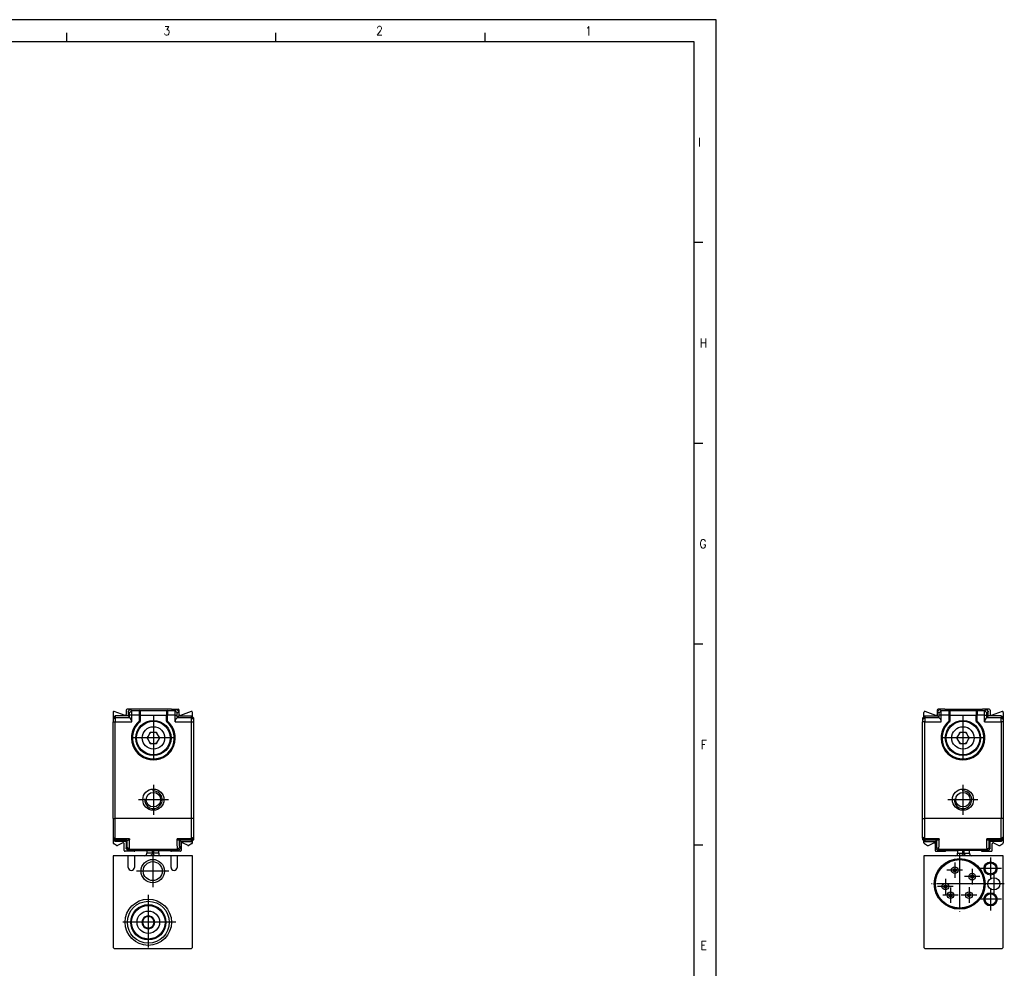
# Model space of a CAD drawing. Header units: millimetres. Extents: x -500 to 879, y -326 to 328.
# Tile 15 of 19: x -64 to 160, y 113 to 328. Entities that reach past the tile are written whole.
import ezdxf

# ---------------------------------------------------------------- set-up
doc = ezdxf.new("R2010")
doc.units = ezdxf.units.MM
doc.linetypes.add('DOT_CENTER', pattern=[14, 12, -1, 0, -1])
doc.layers.add('1', color=7, linetype='Continuous')
doc.styles.add('CONVERTER_11', font='txt.shx', dxfattribs={"width": 0.9})

# ---------------------------------------------------------------- blocks, each defined once
blk = doc.blocks.new('REGLA_S-520-T__13', base_point=(-42.35, 139.15))
at = {"color": 7, "linetype": 'Continuous'}
for p, q in [((-42.35, 170.66), (-42.35, 169.35)), ((-41.85, 169.85), (-42.35, 169.35)), ((-39.62, 169.95), (-42.08, 170.84)), ((-38.95, 169.85), (-41.85, 169.85)), ((-41.85, 169.85), (-41.85, 169.53)), ((-39.35, 171.15), (-39.35, 170.14)), ((-38.45, 171.35), (-39.15, 171.35)), ((-38.95, 170.85), (-38.45, 171.35)), ((-38.95, 170.85), (-38.95, 169.85)), ((-38.95, 169.85), (-38.63, 169.53)), ((-29.1, 171.35), (-38.45, 171.35)), ((-36.2, 170.83), (-36.2, 170.05)), ((-36.2, 170.05), (-36.2, 170.03)), ((-36.2, 170.03), (-36.2, 168.66)), ((-30.2, 170.83), (-30.2, 170.05)), ((-30.2, 170.05), (-30.2, 170.03)), ((-30.19, 168.66), (-30.2, 170.03)), ((-29.1, 171.35), (-27.95, 171.35)), ((-27.45, 170.85), (-27.95, 171.35)), ((-27.95, 171.35), (-27.55, 171.35)), ((-27.45, 169.85), (-27.77, 169.53)), ((-27.45, 170.85), (-27.45, 169.85)), ((-27.45, 169.85), (-24.55, 169.85)), ((-27.35, 170.14), (-27.35, 171.15)), ((-24.62, 170.84), (-27.08, 169.95)), ((-24.55, 169.53), (-24.55, 169.85)), ((-24.35, 169.65), (-24.55, 169.85)), ((-24.35, 169.65), (-24.35, 170.66)), ((-42.35, 169.35), (-42.35, 169.03)), ((-42.35, 169.03), (-42.35, 168.53)), ((-42.35, 146.57), (-42.35, 168.53)), ((-41.85, 169.53), (-41.85, 168.53)), ((-41.85, 146.57), (-41.85, 168.53)), ((-36.2, 168.63), (-36.2, 168.66)), ((-30.19, 168.66), (-30.2, 168.63)), ((-24.55, 168.53), (-24.55, 169.53)), ((-24.55, 146.57), (-24.55, 168.53)), ((-24.05, 169.35), (-24.35, 169.65)), ((-24.05, 169.03), (-24.05, 169.35)), ((-24.05, 168.53), (-24.05, 169.03)), ((-24.05, 146.57), (-24.05, 168.53)), ((-34.08, 165.82), (-34.48, 165.13)), ((-34.06, 165.87), (-34.08, 165.82)), ((-33.92, 166.1), (-34.06, 165.87)), ((-33.65, 166.1), (-33.92, 166.1)), ((-33.6, 166.1), (-33.65, 166.1)), ((-32.8, 166.1), (-33.6, 166.1)), ((-32.75, 166.1), (-32.8, 166.1)), ((-32.48, 166.1), (-32.75, 166.1)), ((-32.34, 165.87), (-32.48, 166.1)), ((-32.32, 165.82), (-32.34, 165.87)), ((-31.92, 165.13), (-32.32, 165.82)), ((-34.51, 165.08), (-34.64, 164.85)), ((-34.64, 164.85), (-34.51, 164.62)), ((-34.48, 165.13), (-34.51, 165.08)), ((-34.51, 164.62), (-34.48, 164.57)), ((-34.48, 164.57), (-34.08, 163.88)), ((-34.08, 163.88), (-34.06, 163.83)), ((-34.06, 163.83), (-33.92, 163.6)), ((-33.92, 163.6), (-33.65, 163.6)), ((-33.65, 163.6), (-33.6, 163.6)), ((-33.6, 163.6), (-32.8, 163.6)), ((-32.8, 163.6), (-32.75, 163.6)), ((-32.75, 163.6), (-32.48, 163.6)), ((-32.48, 163.6), (-32.34, 163.83)), ((-32.34, 163.83), (-32.32, 163.88)), ((-32.32, 163.88), (-31.92, 164.57)), ((-31.89, 165.08), (-31.92, 165.13)), ((-31.92, 164.57), (-31.89, 164.62)), ((-31.76, 164.85), (-31.89, 165.08)), ((-31.89, 164.62), (-31.76, 164.85)), ((-42.35, 146.57), (-42.35, 142.32)), ((-41.85, 141.99), (-41.85, 146.57)), ((-24.55, 141.99), (-24.55, 146.57)), ((-24.05, 142.32), (-24.05, 146.57)), ((-42.35, 142.32), (-42.35, 142.15)), ((-42.35, 142.15), (-42.35, 141.85)), ((-42.35, 141.85), (-42.35, 141.05)), ((-42.35, 141.85), (-41.85, 141.35)), ((-41.53, 140.46), (-42.25, 140.88)), ((-41.85, 141.65), (-41.85, 141.99)), ((-41.85, 141.65), (-41.85, 141.35)), ((-39.4, 141.35), (-41.85, 141.35)), ((-40.09, 141.04), (-41.35, 140.45)), ((-39.81, 139.35), (-39.81, 140.85)), ((-39.4, 141.35), (-39.11, 141.64)), ((-39.4, 141.35), (-39.4, 139.85)), ((-27, 141.35), (-27.29, 141.64)), ((-27, 141.35), (-27, 139.85)), ((-27, 141.35), (-24.55, 141.35)), ((-26.89, 140.85), (-26.89, 139.35)), ((-25.35, 140.45), (-26.61, 141.04)), ((-24.45, 140.88), (-25.17, 140.46)), ((-24.55, 141.65), (-24.55, 141.99)), ((-24.55, 141.35), (-24.55, 141.65)), ((-24.35, 141.55), (-24.55, 141.35)), ((-24.05, 141.85), (-24.35, 141.55)), ((-24.35, 141.05), (-24.35, 141.55)), ((-24.05, 142.15), (-24.05, 142.32)), ((-24.05, 141.85), (-24.05, 142.15)), ((-37.58, 139.15), (-39.61, 139.15)), ((-38.9, 139.35), (-39.4, 139.85)), ((-38.9, 139.35), (-37.38, 139.35)), ((-37.38, 139.35), (-29.32, 139.35)), ((-29.32, 139.35), (-27.5, 139.35)), ((-27.09, 139.15), (-29.12, 139.15)), ((-27.5, 139.35), (-27, 139.85))]:
    blk.add_line(p, q, dxfattribs=at)
at = {"color": 3, "linetype": 'Continuous'}
for p, q in [((-38.13, 171.03), (-38.63, 170.53)), ((-38.11, 170.03), (-38.62, 170.03)), ((-36.4, 171.03), (-38.13, 171.03)), ((-36.4, 170.03), (-38.11, 170.03)), ((-36.4, 171.05), (-30, 171.05)), ((-36.4, 171.03), (-36.4, 171.05)), ((-36.4, 171.03), (-36.4, 170.03)), ((-36.4, 170.03), (-36.4, 168.66)), ((-36.2, 170.05), (-30.2, 170.05)), ((-30, 171.05), (-30, 171.03)), ((-30, 171.03), (-30, 170.03)), ((-28.27, 171.03), (-30, 171.03)), ((-30, 168.66), (-30, 170.03)), ((-28.29, 170.03), (-30, 170.03)), ((-28.29, 170.03), (-27.78, 170.03)), ((-28.27, 171.03), (-27.77, 170.53)), ((-42.35, 169.03), (-41.85, 169.53)), ((-42.35, 168.53), (-41.85, 168.53)), ((-41.85, 169.53), (-38.63, 169.53)), ((-41.85, 168.53), (-38.11, 168.53)), ((-36.25, 168.59), (-36.31, 168.55)), ((-36.27, 168.51), (-36.22, 168.57)), ((-36.25, 168.59), (-36.26, 168.66)), ((-36.25, 168.59), (-36.22, 168.57)), ((-36.22, 168.57), (-36.2, 168.63)), ((-30.2, 168.63), (-30.18, 168.57)), ((-30.15, 168.59), (-30.18, 168.57)), ((-30.18, 168.57), (-30.13, 168.51)), ((-30.15, 168.59), (-30.14, 168.66)), ((-30.15, 168.59), (-30.09, 168.55)), ((-28.29, 168.53), (-24.55, 168.53)), ((-27.77, 169.53), (-24.55, 169.53)), ((-24.55, 169.53), (-24.05, 169.03)), ((-24.55, 168.53), (-24.05, 168.53)), ((-42.35, 146.57), (-41.85, 146.57)), ((-24.55, 146.57), (-41.85, 146.57)), ((-24.05, 146.57), (-24.55, 146.57)), ((-42.35, 142.32), (-41.85, 141.99)), ((-42.35, 142.15), (-41.85, 141.65)), ((-38.59, 141.99), (-41.85, 141.99)), ((-39.11, 141.64), (-41.85, 141.65)), ((-39.11, 141.64), (-38.89, 141.65)), ((-24.55, 141.99), (-27.81, 141.99)), ((-27.29, 141.64), (-27.51, 141.65)), ((-24.55, 141.65), (-27.29, 141.64)), ((-24.05, 142.32), (-24.55, 141.99)), ((-24.05, 142.15), (-24.55, 141.65)), ((-38.68, 139.57), (-39.18, 140.07)), ((-27.72, 139.57), (-38.68, 139.57)), ((-27.72, 139.57), (-27.22, 140.07))]:
    blk.add_line(p, q, dxfattribs=at)
at = {"color": 7, "linetype": 'Continuous'}
for centre, radius in [((-33.2, 164.85), 4), ((-33.2, 164.85), 3.8), ((-33.2, 164.85), 2.55), ((-33.2, 150.85), 2.4), ((-33.2, 150.85), 1.65)]:
    blk.add_circle(centre, radius, dxfattribs=at)
for centre, radius, start, end in [((-42.15, 170.66), 0.2, 70, 180), ((-39.55, 170.14), 0.2, 250, 0), ((-39.15, 171.15), 0.2, 90, 180), ((-36.41, 170.85), 0.209, 359.6583, 87.4273), ((-36.4, 170.84), 0.2, 357.5035, 2.4965), ((-29.99, 170.85), 0.209, 92.5727, 180.3417), ((-30, 170.84), 0.2, 177.5035, 182.4965), ((-27.55, 171.15), 0.2, 360, 90), ((-27.15, 170.14), 0.2, 180, 290), ((-24.55, 170.66), 0.2, 0, 110), ((-39.11, 168.52), 0.998, 0.2188, 60.6459), ((-33.2, 164.85), 4.77, 130.0374, 49.963), ((-33.2, 164.85), 4.75, 130.2759, 49.7241), ((-36.4, 168.63), 0.2, 310.2157, 0.0643), ((-30, 168.63), 0.2, 179.9357, 229.7843), ((-27.29, 168.52), 0.998, 119.3541, 179.7812), ((-33.2, 164.85), 1.31, 107.8639, 132.1359), ((-33.2, 164.85), 1.33, 109.9619, 130.038), ((-33.2, 164.85), 1.31, 47.8638, 72.1361), ((-33.2, 164.85), 1.33, 49.9617, 70.0382), ((-33.2, 164.85), 1.33, 169.962, 190.0379), ((-33.2, 164.85), 1.31, 167.8641, 192.1358), ((-33.2, 164.85), 1.31, 227.8642, 252.136), ((-33.2, 164.85), 1.33, 229.9621, 250.038), ((-33.2, 164.85), 1.31, 287.864, 312.1362), ((-33.2, 164.85), 1.33, 289.962, 310.0382), ((-33.2, 164.85), 1.31, 347.8638, 12.1362), ((-33.2, 164.85), 1.33, 349.9618, 10.0383), ((-42.15, 141.05), 0.2, 180, 240), ((-40.01, 140.85), 0.2, 0, 115), ((-26.69, 140.85), 0.2, 65, 180), ((-24.55, 141.05), 0.2, 300, 0), ((-41.43, 140.63), 0.2, 240, 295), ((-39.61, 139.35), 0.2, 180, 270), ((-37.58, 139.35), 0.2, 270, 360), ((-29.12, 139.35), 0.2, 180, 270), ((-27.09, 139.35), 0.2, 270, 0), ((-25.27, 140.63), 0.2, 245, 300)]:
    blk.add_arc(centre, radius, start, end, dxfattribs=at)
at = {"color": 3, "linetype": 'Continuous'}
for centre, radius, start, end in [((-36.4, 170.83), 0.2, 5.1068, 90.1187), ((-30, 170.83), 0.2, 89.8813, 174.8932), ((-33.2, 164.85), 4.97, 130.0372, 49.9628)]:
    blk.add_arc(centre, radius, start, end, dxfattribs=at)
at = {"color": 7, "linetype": 'Continuous'}
for points, knots in [([(-38.95, 170.85), (-38.92, 170.82), (-38.87, 170.77), (-38.79, 170.69), (-38.71, 170.61), (-38.65, 170.55), (-38.63, 170.53)], [0, 0, 0, 0, 0.114169, 0.2283381, 0.3427111, 0.4570159, 0.4570159, 0.4570159, 0.4570159]), ([(-38.62, 170.03), (-38.62, 170.09), (-38.62, 170.21), (-38.62, 170.34), (-38.62, 170.44), (-38.63, 170.49), (-38.63, 170.53)], [0, 0, 0, 0, 0.1875059, 0.3486005, 0.3990349, 0.4999574, 0.4999574, 0.4999574, 0.4999574]), ([(-38.63, 169.53), (-38.62, 169.61), (-38.62, 169.78), (-38.62, 169.94), (-38.62, 170.03)], [0, 0, 0, 0, 0.2501851, 0.5002643, 0.5002643, 0.5002643, 0.5002643]), ([(-38.45, 171.35), (-38.42, 171.32), (-38.37, 171.27), (-38.29, 171.19), (-38.21, 171.11), (-38.15, 171.05), (-38.13, 171.03)], [0, 0, 0, 0, 0.114169, 0.2283381, 0.3427212, 0.4570969, 0.4570969, 0.4570969, 0.4570969]), ([(-38.11, 170.03), (-38.11, 170.07), (-38.11, 170.17), (-38.11, 170.34), (-38.11, 170.52), (-38.11, 170.72), (-38.12, 170.87), (-38.12, 170.96), (-38.12, 171.01), (-38.13, 171.02), (-38.13, 171.03)], [0, 0, 0, 0, 0.140114, 0.277951, 0.507517, 0.705284, 0.858762, 0.958853, 0.989249, 1.000271, 1.000271, 1.000271, 1.000271]), ([(-28.29, 170.03), (-28.29, 170.07), (-28.29, 170.17), (-28.29, 170.34), (-28.29, 170.52), (-28.29, 170.7), (-28.28, 170.83), (-28.28, 170.92), (-28.28, 170.98), (-28.28, 171.01), (-28.28, 171.02), (-28.27, 171.03)], [0, 0, 0, 0, 0.1401138, 0.2779513, 0.5075168, 0.7052841, 0.8132446, 0.8983475, 0.9588548, 0.9884057, 0.9985498, 0.9985498, 0.9985498, 0.9985498]), ([(-27.95, 171.35), (-27.98, 171.32), (-28.03, 171.27), (-28.11, 171.19), (-28.19, 171.11), (-28.25, 171.05), (-28.27, 171.03)], [0, 0, 0, 0, 0.114169, 0.2283381, 0.3429979, 0.4593104, 0.4593104, 0.4593104, 0.4593104]), ([(-27.78, 170.03), (-27.78, 170.09), (-27.78, 170.21), (-27.78, 170.34), (-27.78, 170.44), (-27.77, 170.49), (-27.77, 170.53)], [0, 0, 0, 0, 0.1875059, 0.3486005, 0.3990349, 0.4999574, 0.4999574, 0.4999574, 0.4999574]), ([(-27.77, 169.53), (-27.78, 169.61), (-27.78, 169.78), (-27.78, 169.94), (-27.78, 170.03)], [0, 0, 0, 0, 0.2501851, 0.5002643, 0.5002643, 0.5002643, 0.5002643]), ([(-27.45, 170.85), (-27.48, 170.82), (-27.53, 170.77), (-27.61, 170.69), (-27.69, 170.61), (-27.75, 170.55), (-27.77, 170.53)], [0, 0, 0, 0, 0.114169, 0.2283381, 0.3427111, 0.4570159, 0.4570159, 0.4570159, 0.4570159]), ([(-38.62, 169.39), (-38.62, 169.41), (-38.62, 169.44), (-38.62, 169.49), (-38.62, 169.51), (-38.63, 169.52), (-38.63, 169.53)], [0, 0, 0, 0, 0.0562239, 0.0977245, 0.1225993, 0.134224, 0.134224, 0.134224, 0.134224]), ([(-27.78, 169.39), (-27.78, 169.42), (-27.78, 169.46), (-27.78, 169.5), (-27.77, 169.53)], [0, 0, 0, 0, 0.0669414, 0.1342792, 0.1342792, 0.1342792, 0.1342792]), ([(-39.18, 140.07), (-39.18, 140.09), (-39.16, 140.14), (-39.16, 140.26), (-39.14, 140.45), (-39.13, 140.69), (-39.12, 140.97), (-39.12, 141.29), (-39.11, 141.52), (-39.11, 141.64)], [0, 0, 0, 0, 0.04976, 0.169215, 0.357923, 0.614931, 0.890363, 1.211074, 1.574754, 1.574754, 1.574754, 1.574754]), ([(-38.59, 141.94), (-38.6, 141.9), (-38.61, 141.82), (-38.68, 141.73), (-38.77, 141.66), (-38.85, 141.65), (-38.89, 141.65)], [0, 0, 0, 0, 0.1426578, 0.2310278, 0.3263778, 0.4669927, 0.4669927, 0.4669927, 0.4669927]), ([(-38.68, 139.57), (-38.68, 139.59), (-38.66, 139.65), (-38.65, 139.77), (-38.64, 139.98), (-38.63, 140.25), (-38.62, 140.59), (-38.61, 140.99), (-38.6, 141.45), (-38.59, 141.77), (-38.59, 141.94)], [0, 0, 0, 0, 0.052655, 0.180467, 0.382921, 0.65901, 0.998254, 1.39985, 1.860174, 2.375598, 2.375598, 2.375598, 2.375598]), ([(-38.59, 141.94), (-38.59, 141.95), (-38.59, 141.97), (-38.59, 141.99), (-38.59, 141.99)], [0, 0, 0, 0, 0.0256188, 0.0513518, 0.0513518, 0.0513518, 0.0513518]), ([(-27.81, 141.94), (-27.81, 141.95), (-27.81, 141.97), (-27.81, 141.99), (-27.81, 141.99)], [0, 0, 0, 0, 0.0256188, 0.0513518, 0.0513518, 0.0513518, 0.0513518]), ([(-27.51, 141.65), (-27.55, 141.65), (-27.63, 141.66), (-27.72, 141.73), (-27.79, 141.82), (-27.8, 141.9), (-27.81, 141.94)], [0, 0, 0, 0, 0.1406149, 0.2359649, 0.3243349, 0.4669927, 0.4669927, 0.4669927, 0.4669927]), ([(-27.72, 139.57), (-27.72, 139.59), (-27.74, 139.65), (-27.75, 139.77), (-27.76, 139.98), (-27.77, 140.25), (-27.78, 140.59), (-27.79, 140.99), (-27.8, 141.45), (-27.81, 141.77), (-27.81, 141.94)], [0, 0, 0, 0, 0.052655, 0.180467, 0.382921, 0.65901, 0.998254, 1.39985, 1.860174, 2.375598, 2.375598, 2.375598, 2.375598]), ([(-27.22, 140.07), (-27.22, 140.09), (-27.24, 140.14), (-27.24, 140.26), (-27.26, 140.45), (-27.27, 140.69), (-27.28, 140.97), (-27.28, 141.29), (-27.29, 141.52), (-27.29, 141.64)], [0, 0, 0, 0, 0.04976, 0.169215, 0.357923, 0.614931, 0.890363, 1.211074, 1.574754, 1.574754, 1.574754, 1.574754]), ([(-39.4, 139.85), (-39.38, 139.87), (-39.35, 139.91), (-39.29, 139.96), (-39.23, 140.02), (-39.2, 140.05), (-39.18, 140.07)], [0, 0, 0, 0, 0.0777013, 0.1554026, 0.2334028, 0.3113875, 0.3113875, 0.3113875, 0.3113875]), ([(-38.9, 139.35), (-38.88, 139.37), (-38.85, 139.41), (-38.79, 139.46), (-38.73, 139.52), (-38.7, 139.55), (-38.68, 139.57)], [0, 0, 0, 0, 0.0777875, 0.1555749, 0.2335499, 0.3113578, 0.3113578, 0.3113578, 0.3113578]), ([(-27.5, 139.35), (-27.52, 139.37), (-27.55, 139.41), (-27.61, 139.46), (-27.67, 139.52), (-27.7, 139.55), (-27.72, 139.57)], [0, 0, 0, 0, 0.0777875, 0.1555749, 0.2335499, 0.3113578, 0.3113578, 0.3113578, 0.3113578]), ([(-27, 139.85), (-27.02, 139.87), (-27.05, 139.91), (-27.11, 139.96), (-27.17, 140.02), (-27.2, 140.05), (-27.22, 140.07)], [0, 0, 0, 0, 0.0777013, 0.1554026, 0.2334028, 0.3113875, 0.3113875, 0.3113875, 0.3113875])]:
    blk.add_open_spline(points, degree=3, knots=knots, dxfattribs=at)
for points in [[(-38.11, 168.53), (-38.11, 168.65), (-38.11, 168.9), (-38.11, 169.28), (-38.11, 169.65), (-38.11, 169.9), (-38.11, 170.03)], [(-28.29, 168.53), (-28.29, 168.65), (-28.29, 168.9), (-28.29, 169.28), (-28.29, 169.65), (-28.29, 169.9), (-28.29, 170.03)]]:
    blk.add_open_spline(points, degree=3, dxfattribs=at)
at = {"color": 3, "linetype": 'Continuous'}
for points, knots in [([(-36.2, 170.03), (-36.21, 170.03), (-36.23, 170.03), (-36.27, 170.03), (-36.33, 170.03), (-36.37, 170.03), (-36.4, 170.03)], [0, 0, 0, 0, 0.0292893, 0.0585786, 0.1198927, 0.2, 0.2, 0.2, 0.2]), ([(-30, 170.03), (-30.03, 170.03), (-30.07, 170.03), (-30.13, 170.03), (-30.17, 170.03), (-30.19, 170.03), (-30.2, 170.03)], [0, 0, 0, 0, 0.0801178, 0.1414214, 0.1707107, 0.2, 0.2, 0.2, 0.2]), ([(-36.4, 168.66), (-36.39, 168.65), (-36.38, 168.63), (-36.35, 168.6), (-36.33, 168.58), (-36.32, 168.56), (-36.31, 168.55)], [0, 0, 0, 0, 0.0386081, 0.0757296, 0.109934, 0.1401818, 0.1401818, 0.1401818, 0.1401818]), ([(-36.26, 168.66), (-36.27, 168.66), (-36.29, 168.66), (-36.32, 168.66), (-36.36, 168.66), (-36.39, 168.66), (-36.4, 168.66)], [0, 0, 0, 0, 0.0304793, 0.0648848, 0.1024611, 0.1414214, 0.1414214, 0.1414214, 0.1414214]), ([(-36.31, 168.55), (-36.3, 168.55), (-36.3, 168.54), (-36.29, 168.52), (-36.28, 168.51), (-36.27, 168.51), (-36.27, 168.51)], [0, 0, 0, 0, 0.02351597, 0.03325422, 0.05649766, 0.05981815, 0.05981815, 0.05981815, 0.05981815]), ([(-36.27, 168.51), (-36.27, 168.51), (-36.27, 168.5), (-36.27, 168.49), (-36.27, 168.48), (-36.27, 168.48), (-36.27, 168.47)], [0, 0, 0, 0, 0.00104495, 0.00835958, 0.02410152, 0.03149893, 0.03149893, 0.03149893, 0.03149893]), ([(-36.2, 168.66), (-36.2, 168.66), (-36.21, 168.66), (-36.22, 168.66), (-36.23, 168.66), (-36.25, 168.66), (-36.26, 168.66)], [0, 0, 0, 0, 0.00507466, 0.01014933, 0.03322462, 0.05857865, 0.05857865, 0.05857865, 0.05857865]), ([(-30.14, 168.66), (-30.15, 168.66), (-30.16, 168.66), (-30.18, 168.66), (-30.19, 168.66), (-30.19, 168.66), (-30.19, 168.66)], [0, 0, 0, 0, 0.02472124, 0.04335465, 0.04842932, 0.05350398, 0.05350398, 0.05350398, 0.05350398]), ([(-30, 168.66), (-30.01, 168.66), (-30.04, 168.66), (-30.08, 168.66), (-30.11, 168.66), (-30.13, 168.66), (-30.14, 168.66)], [0, 0, 0, 0, 0.0389588, 0.0765366, 0.1109401, 0.1414214, 0.1414214, 0.1414214, 0.1414214]), ([(-30.13, 168.51), (-30.13, 168.51), (-30.12, 168.51), (-30.12, 168.52), (-30.11, 168.53), (-30.1, 168.54), (-30.09, 168.55)], [0, 0, 0, 0, 0.0020264, 0.0162112, 0.03111673, 0.05978769, 0.05978769, 0.05978769, 0.05978769]), ([(-30.13, 168.47), (-30.13, 168.48), (-30.13, 168.48), (-30.13, 168.49), (-30.13, 168.5), (-30.13, 168.51), (-30.13, 168.51)], [0, 0, 0, 0, 0.0073991, 0.02315288, 0.03047641, 0.03152263, 0.03152263, 0.03152263, 0.03152263]), ([(-30.09, 168.55), (-30.08, 168.56), (-30.07, 168.58), (-30.05, 168.6), (-30.02, 168.63), (-30.01, 168.65), (-30, 168.66)], [0, 0, 0, 0, 0.0302482, 0.0644522, 0.1015654, 0.1401818, 0.1401818, 0.1401818, 0.1401818])]:
    blk.add_open_spline(points, degree=3, knots=knots, dxfattribs=at)
at = {"layer": '1', "color": 2, "linetype": 'DOT_CENTER'}
for p, q in [((-33.2, 169.85), (-33.2, 159.85)), ((-28.2, 164.85), (-38.2, 164.85)), ((-33.2, 154.25), (-33.2, 147.45)), ((-29.8, 150.85), (-36.6, 150.85))]:
    blk.add_line(p, q, dxfattribs=at)
at = {"layer": '1', "color": 30, "linetype": 'Continuous'}
blk.add_arc((-33.2, 150.85), 2, 175, 95, dxfattribs=at)
blk = doc.blocks.new('CABEZA_ROSCADA_REGLA_S__14', base_point=(-42.35, 117.05))
at = {"color": 7, "linetype": 'Continuous'}
for p, q in [((-34.7, 139.35), (-34.7, 138.74)), ((-34.7, 138.65), (-34.7, 138.74)), ((-32, 138.74), (-32, 139.35)), ((-32, 138.74), (-32, 138.65)), ((-38.9, 138.15), (-42.35, 138.15)), ((-42.35, 138.15), (-42.35, 117.35)), ((-38.9, 135.49), (-38.9, 138.15)), ((-37.5, 138.15), (-38.9, 138.15)), ((-37.5, 138.15), (-37.5, 135.49)), ((-35.2, 138.15), (-37.5, 138.15)), ((-33.99, 138.15), (-35.2, 138.15)), ((-32.73, 138.15), (-33.99, 138.15)), ((-31.5, 138.15), (-32.73, 138.15)), ((-29.2, 138.15), (-31.5, 138.15)), ((-29.2, 135.49), (-29.2, 138.15)), ((-27.8, 138.15), (-29.2, 138.15)), ((-27.8, 138.15), (-27.8, 135.49)), ((-24.35, 138.15), (-27.8, 138.15)), ((-24.35, 117.35), (-24.35, 138.15)), ((-35.61, 123.37), (-35.8, 123.05)), ((-35.8, 123.05), (-35.61, 122.73)), ((-35.07, 124.31), (-35.25, 123.98)), ((-34.71, 124.3), (-35.07, 124.31)), ((-33.62, 124.31), (-33.99, 124.3)), ((-33.45, 123.98), (-33.62, 124.31)), ((-32.9, 123.05), (-33.09, 123.37)), ((-33.09, 122.73), (-32.9, 123.05)), ((-35.25, 122.12), (-35.07, 121.79)), ((-35.07, 121.79), (-34.71, 121.8)), ((-33.99, 121.8), (-33.62, 121.79)), ((-33.62, 121.79), (-33.45, 122.12)), ((-42.05, 117.05), (-42.35, 117.35)), ((-24.65, 117.05), (-42.05, 117.05)), ((-24.35, 117.35), (-24.65, 117.05))]:
    blk.add_line(p, q, dxfattribs=at)
at = {"color": 3, "linetype": 'Continuous'}
for p, q in [((-33.5, 138.74), (-34.7, 138.74)), ((-33.5, 139.35), (-33.5, 138.74)), ((-33.21, 139.35), (-33.21, 138.74)), ((-32, 138.74), (-33.21, 138.74))]:
    blk.add_line(p, q, dxfattribs=at)
at = {"color": 7, "linetype": 'Continuous'}
for centre, radius in [((-33.35, 134.65), 2.65), ((-33.35, 134.65), 2.15), ((-34.35, 123.05), 5.25), ((-34.35, 123.05), 4.75), ((-34.35, 123.05), 4), ((-34.35, 123.05), 3.8), ((-34.35, 123.05), 2.55), ((-34.35, 123.05), 0.05)]:
    blk.add_circle(centre, radius, dxfattribs=at)
for centre, radius, start, end in [((-35.2, 138.65), 0.5, 270, 0), ((-31.5, 138.65), 0.5, 180, 270), ((-38.2, 135.49), 0.7, 180, 0), ((-28.5, 135.49), 0.7, 180, 0), ((-34.35, 123.05), 1.45, 120, 180), ((-34.35, 123.05), 1.45, 180, 240), ((-34.35, 123.05), 1.3, 165.9424, 194.0576), ((-34.35, 123.05), 1.3, 134.0576, 165.9424), ((-34.35, 123.05), 1.3, 105.9424, 134.0576), ((-34.35, 123.05), 1.45, 60, 120), ((-34.35, 123.05), 1.3, 74.0576, 105.9424), ((-34.35, 123.05), 1.3, 45.9424, 74.0576), ((-34.35, 123.05), 1.45, 0, 60), ((-34.35, 123.05), 1.45, 300, 0), ((-34.35, 123.05), 1.3, 14.0576, 45.9424), ((-34.35, 123.05), 1.3, 345.9424, 14.0576), ((-34.35, 123.05), 1.3, 194.0576, 225.9424), ((-34.35, 123.05), 1.3, 225.9424, 254.0576), ((-34.35, 123.05), 1.45, 240, 300), ((-34.35, 123.05), 1.3, 254.0576, 285.9424), ((-34.35, 123.05), 1.3, 285.9424, 314.0576), ((-34.35, 123.05), 1.3, 314.0576, 345.9424)]:
    blk.add_arc(centre, radius, start, end, dxfattribs=at)
at = {"color": 3, "linetype": 'Continuous'}
for points, knots in [([(-33.5, 138.74), (-33.5, 138.67), (-33.49, 138.52), (-33.6, 138.32), (-33.77, 138.18), (-33.92, 138.16), (-33.99, 138.15)], [0, 0, 0, 0, 0.2169612, 0.4331785, 0.6479076, 0.861469, 0.861469, 0.861469, 0.861469]), ([(-33.21, 138.74), (-33.23, 138.72), (-33.27, 138.67), (-33.36, 138.65), (-33.45, 138.67), (-33.49, 138.72), (-33.5, 138.74)], [0, 0, 0, 0, 0.0785875, 0.1728894, 0.2669907, 0.345065, 0.345065, 0.345065, 0.345065]), ([(-32.73, 138.15), (-32.8, 138.16), (-32.95, 138.18), (-33.12, 138.32), (-33.23, 138.52), (-33.22, 138.67), (-33.21, 138.74)], [0, 0, 0, 0, 0.2137172, 0.4286319, 0.6450706, 0.8622674, 0.8622674, 0.8622674, 0.8622674])]:
    blk.add_open_spline(points, degree=3, knots=knots, dxfattribs=at)
at = {"layer": '1', "color": 2, "linetype": 'DOT_CENTER'}
for p, q in [((-33.35, 138.3), (-33.35, 131)), ((-29.7, 134.65), (-37, 134.65)), ((-34.35, 129.3), (-34.35, 116.8)), ((-28.1, 123.05), (-40.6, 123.05))]:
    blk.add_line(p, q, dxfattribs=at)
blk = doc.blocks.new('REGLA_S2-520-T__15', base_point=(-42.35, 117.05))
for name, p in [('REGLA_S-520-T__13', (-42.35, 139.15)), ('CABEZA_ROSCADA_REGLA_S__14', (-42.35, 117.05))]:
    blk.add_blockref(name, p)
blk = doc.blocks.new('Left2', base_point=(-33.2, 144.2))
blk.add_blockref('REGLA_S2-520-T__15', (-42.35, 117.05))
blk = doc.blocks.new('REGLA_S-520-T__19', base_point=(141.2, 139.15))
at = {"color": 7, "linetype": 'Continuous'}
for p, q in [((141.5, 169.65), (141.5, 170.66)), ((141.5, 169.65), (141.7, 169.85)), ((141.7, 169.85), (141.7, 169.53)), ((141.7, 169.85), (144.6, 169.85)), ((144.23, 169.95), (141.77, 170.84)), ((144.5, 171.15), (144.5, 170.14)), ((145.1, 171.35), (144.6, 170.85)), ((144.6, 169.85), (144.6, 170.85)), ((144.6, 169.85), (144.92, 169.53)), ((145.1, 171.35), (144.7, 171.35)), ((146.25, 171.35), (145.1, 171.35)), ((146.25, 171.35), (154.75, 171.35)), ((147.35, 170.83), (147.35, 170.05)), ((147.35, 170.05), (147.35, 170.03)), ((147.35, 170.03), (147.35, 168.66)), ((153.35, 170.83), (153.35, 170.05)), ((153.35, 170.05), (153.35, 170.03)), ((153.36, 168.66), (153.35, 170.03)), ((155.6, 171.35), (154.75, 171.35)), ((155.6, 171.35), (156.1, 170.85)), ((156.3, 171.35), (155.6, 171.35)), ((156.1, 169.85), (155.78, 169.53)), ((156.1, 169.85), (156.1, 170.85)), ((159, 169.85), (156.1, 169.85)), ((156.5, 171.15), (156.5, 170.14)), ((159.23, 170.84), (156.77, 169.95)), ((159, 169.85), (159, 169.53)), ((159, 169.85), (159.5, 169.35)), ((159.5, 170.66), (159.5, 169.35)), ((141.5, 169.65), (141.2, 169.35)), ((141.2, 169.35), (141.2, 169.03)), ((141.2, 169.03), (141.2, 168.53)), ((141.2, 146.57), (141.2, 168.53)), ((141.7, 169.53), (141.7, 168.53)), ((141.7, 146.57), (141.7, 168.53)), ((147.35, 168.63), (147.35, 168.66)), ((153.36, 168.66), (153.35, 168.63)), ((159, 168.53), (159, 169.53)), ((159, 168.53), (159, 146.57)), ((159.5, 169.35), (159.5, 169.03)), ((159.5, 169.03), (159.5, 168.53)), ((159.5, 168.53), (159.5, 146.57)), ((149.47, 165.82), (149.07, 165.13)), ((149.49, 165.87), (149.47, 165.82)), ((149.63, 166.1), (149.49, 165.87)), ((149.9, 166.1), (149.63, 166.1)), ((149.95, 166.1), (149.9, 166.1)), ((150.75, 166.1), (149.95, 166.1)), ((150.8, 166.1), (150.75, 166.1)), ((151.07, 166.1), (150.8, 166.1)), ((151.21, 165.87), (151.07, 166.1)), ((151.23, 165.82), (151.21, 165.87)), ((151.63, 165.13), (151.23, 165.82)), ((149.04, 165.08), (148.91, 164.85)), ((148.91, 164.85), (149.04, 164.62)), ((149.07, 165.13), (149.04, 165.08)), ((149.04, 164.62), (149.07, 164.57)), ((149.07, 164.57), (149.47, 163.88)), ((149.47, 163.88), (149.49, 163.83)), ((149.49, 163.83), (149.63, 163.6)), ((149.63, 163.6), (149.9, 163.6)), ((149.9, 163.6), (149.95, 163.6)), ((149.95, 163.6), (150.75, 163.6)), ((150.75, 163.6), (150.8, 163.6)), ((150.8, 163.6), (151.07, 163.6)), ((151.07, 163.6), (151.21, 163.83)), ((151.21, 163.83), (151.23, 163.88)), ((151.23, 163.88), (151.63, 164.57)), ((151.66, 165.08), (151.63, 165.13)), ((151.63, 164.57), (151.66, 164.62)), ((151.79, 164.85), (151.66, 165.08)), ((151.66, 164.62), (151.79, 164.85)), ((141.2, 142.32), (141.2, 146.57)), ((141.7, 141.99), (141.7, 146.57)), ((159, 141.99), (159, 146.57)), ((159.5, 146.57), (159.5, 142.32)), ((141.2, 142.15), (141.2, 142.32)), ((141.2, 142.15), (141.2, 141.85)), ((141.5, 141.55), (141.2, 141.85)), ((141.5, 141.55), (141.7, 141.35)), ((141.5, 141.05), (141.5, 141.55)), ((141.6, 140.88), (142.32, 140.46)), ((141.7, 141.65), (141.7, 141.99)), ((141.7, 141.65), (141.7, 141.35)), ((141.7, 141.35), (144.15, 141.35)), ((142.5, 140.45), (143.76, 141.04)), ((144.04, 140.85), (144.04, 139.35)), ((144.15, 141.35), (144.44, 141.64)), ((144.15, 139.85), (144.15, 141.35)), ((156.55, 141.35), (156.26, 141.64)), ((159, 141.35), (156.55, 141.35)), ((156.55, 139.85), (156.55, 141.35)), ((156.96, 139.35), (156.96, 140.85)), ((157.24, 141.04), (158.5, 140.45)), ((158.68, 140.46), (159.4, 140.88)), ((159, 141.65), (159, 141.99)), ((159, 141.35), (159.5, 141.85)), ((159, 141.65), (159, 141.35)), ((159.5, 142.32), (159.5, 142.15)), ((159.5, 142.15), (159.5, 141.85)), ((159.5, 141.85), (159.5, 141.05)), ((144.15, 139.85), (144.65, 139.35)), ((144.24, 139.15), (146.27, 139.15)), ((146.47, 139.35), (144.65, 139.35)), ((146.47, 139.35), (149.15, 139.35)), ((151.85, 139.35), (149.15, 139.35)), ((154.53, 139.35), (151.85, 139.35)), ((156.05, 139.35), (154.53, 139.35)), ((154.73, 139.15), (156.76, 139.15)), ((156.55, 139.85), (156.05, 139.35))]:
    blk.add_line(p, q, dxfattribs=at)
at = {"color": 3, "linetype": 'Continuous'}
for p, q in [((145.42, 171.03), (144.92, 170.53)), ((145.44, 170.03), (144.93, 170.03)), ((147.15, 171.03), (145.42, 171.03)), ((147.15, 170.03), (145.44, 170.03)), ((147.15, 171.03), (147.15, 171.05)), ((147.15, 171.05), (153.55, 171.05)), ((147.15, 171.03), (147.15, 170.03)), ((147.15, 170.03), (147.15, 168.66)), ((147.35, 170.03), (147.15, 170.03)), ((147.35, 170.05), (153.35, 170.05)), ((153.55, 170.03), (153.35, 170.03)), ((153.55, 171.05), (153.55, 171.03)), ((153.55, 171.03), (153.55, 170.03)), ((155.28, 171.03), (153.55, 171.03)), ((155.26, 170.03), (153.55, 170.03)), ((153.55, 168.66), (153.55, 170.03)), ((155.26, 170.03), (155.77, 170.03)), ((155.28, 171.03), (155.78, 170.53)), ((141.2, 169.03), (141.7, 169.53)), ((141.7, 168.53), (141.2, 168.53)), ((141.7, 169.53), (144.92, 169.53)), ((141.7, 168.53), (145.44, 168.53)), ((147.3, 168.59), (147.24, 168.55)), ((147.28, 168.51), (147.33, 168.57)), ((147.3, 168.59), (147.29, 168.66)), ((147.3, 168.59), (147.33, 168.57)), ((147.33, 168.57), (147.35, 168.63)), ((153.35, 168.63), (153.37, 168.57)), ((153.4, 168.59), (153.37, 168.57)), ((153.37, 168.57), (153.42, 168.51)), ((153.4, 168.59), (153.41, 168.66)), ((153.4, 168.59), (153.46, 168.55)), ((155.26, 168.53), (159, 168.53)), ((155.78, 169.53), (159, 169.53)), ((159.5, 169.03), (159, 169.53)), ((159.5, 168.53), (159, 168.53)), ((141.2, 146.57), (141.7, 146.57)), ((159, 146.57), (141.7, 146.57)), ((159.5, 146.57), (159, 146.57)), ((141.7, 141.99), (141.2, 142.32)), ((141.2, 142.15), (141.7, 141.65)), ((144.96, 141.99), (141.7, 141.99)), ((144.44, 141.64), (141.7, 141.65)), ((144.66, 141.65), (144.44, 141.64)), ((159, 141.99), (155.74, 141.99)), ((156.26, 141.64), (156.04, 141.65)), ((159, 141.65), (156.26, 141.64)), ((159.5, 142.32), (159, 141.99)), ((159.5, 142.15), (159, 141.65)), ((144.87, 139.57), (144.37, 140.07)), ((155.83, 139.57), (144.87, 139.57)), ((155.83, 139.57), (156.33, 140.07))]:
    blk.add_line(p, q, dxfattribs=at)
at = {"color": 7, "linetype": 'Continuous'}
for centre, radius in [((150.35, 164.85), 4), ((150.35, 164.85), 3.8), ((150.35, 164.85), 2.55), ((150.35, 150.85), 2.4), ((150.35, 150.85), 1.65)]:
    blk.add_circle(centre, radius, dxfattribs=at)
for centre, radius, start, end in [((141.7, 170.66), 0.2, 70, 180), ((144.3, 170.14), 0.2, 250, 0), ((144.7, 171.15), 0.2, 90, 180), ((147.14, 170.85), 0.209, 359.6583, 87.4273), ((147.15, 170.84), 0.2, 357.5035, 2.4965), ((153.56, 170.85), 0.209, 92.6804, 180.4691), ((153.55, 170.83), 0.2, 175.0117, 180), ((156.3, 171.15), 0.2, 360, 90), ((156.7, 170.14), 0.2, 180, 290), ((159.3, 170.66), 0.2, 0, 110), ((144.44, 168.52), 0.998, 0.2188, 60.6459), ((150.35, 164.85), 4.77, 130.0372, 49.9628), ((150.35, 164.85), 4.75, 130.2759, 49.7241), ((147.15, 168.63), 0.2, 310.2156, 0.0643), ((153.55, 168.63), 0.2, 179.9357, 229.7843), ((156.26, 168.52), 0.998, 119.3541, 179.7812), ((150.35, 164.85), 1.31, 107.8639, 132.1359), ((150.35, 164.85), 1.33, 109.9619, 130.038), ((150.35, 164.85), 1.31, 47.8638, 72.1361), ((150.35, 164.85), 1.33, 49.9617, 70.0381), ((150.35, 164.85), 1.33, 169.962, 190.0379), ((150.35, 164.85), 1.31, 167.8641, 192.1358), ((150.35, 164.85), 1.31, 227.8642, 252.136), ((150.35, 164.85), 1.33, 229.9621, 250.038), ((150.35, 164.85), 1.31, 287.864, 312.1362), ((150.35, 164.85), 1.33, 289.962, 310.0382), ((150.35, 164.85), 1.31, 347.8638, 12.1362), ((150.35, 164.85), 1.33, 349.9618, 10.0383), ((141.7, 141.05), 0.2, 180, 240), ((143.84, 140.85), 0.2, 0, 115), ((157.16, 140.85), 0.2, 65, 180), ((159.3, 141.05), 0.2, 300, 0), ((142.42, 140.63), 0.2, 240, 295), ((144.24, 139.35), 0.2, 180, 270), ((146.27, 139.35), 0.2, 270, 360), ((154.73, 139.35), 0.2, 180, 270), ((156.76, 139.35), 0.2, 270, 0), ((158.58, 140.63), 0.2, 245, 300)]:
    blk.add_arc(centre, radius, start, end, dxfattribs=at)
at = {"color": 3, "linetype": 'Continuous'}
for centre, radius, start, end in [((147.15, 170.83), 0.2, 5.1068, 90.1187), ((153.55, 170.83), 0.2, 90, 175.0117), ((150.35, 164.85), 4.97, 130.0372, 49.9628)]:
    blk.add_arc(centre, radius, start, end, dxfattribs=at)
at = {"color": 7, "linetype": 'Continuous'}
for points, knots in [([(144.6, 170.85), (144.63, 170.82), (144.68, 170.77), (144.76, 170.69), (144.84, 170.61), (144.9, 170.55), (144.92, 170.53)], [0, 0, 0, 0, 0.114169, 0.2283381, 0.3427111, 0.4570159, 0.4570159, 0.4570159, 0.4570159]), ([(144.93, 170.03), (144.93, 170.09), (144.93, 170.21), (144.93, 170.35), (144.93, 170.45), (144.92, 170.5), (144.92, 170.53)], [0, 0, 0, 0, 0.1875059, 0.3486005, 0.4332211, 0.4999715, 0.4999715, 0.4999715, 0.4999715]), ([(144.92, 169.53), (144.93, 169.61), (144.93, 169.78), (144.93, 169.94), (144.93, 170.03)], [0, 0, 0, 0, 0.2501851, 0.5002643, 0.5002643, 0.5002643, 0.5002643]), ([(145.1, 171.35), (145.13, 171.32), (145.18, 171.27), (145.26, 171.19), (145.34, 171.11), (145.4, 171.05), (145.42, 171.03)], [0, 0, 0, 0, 0.114169, 0.2283381, 0.3427212, 0.4570969, 0.4570969, 0.4570969, 0.4570969]), ([(145.44, 170.03), (145.44, 170.07), (145.44, 170.17), (145.44, 170.34), (145.44, 170.52), (145.44, 170.72), (145.43, 170.87), (145.43, 170.96), (145.43, 171.01), (145.42, 171.02), (145.42, 171.03)], [0, 0, 0, 0, 0.140114, 0.277951, 0.507517, 0.705284, 0.858762, 0.958853, 0.989249, 1.000271, 1.000271, 1.000271, 1.000271]), ([(155.26, 170.03), (155.26, 170.07), (155.26, 170.17), (155.26, 170.34), (155.26, 170.52), (155.26, 170.72), (155.27, 170.87), (155.27, 170.96), (155.27, 171.01), (155.28, 171.02), (155.28, 171.03)], [0, 0, 0, 0, 0.140114, 0.277951, 0.507517, 0.705284, 0.858762, 0.958853, 0.989249, 1.000271, 1.000271, 1.000271, 1.000271]), ([(155.6, 171.35), (155.57, 171.32), (155.52, 171.27), (155.44, 171.19), (155.36, 171.11), (155.3, 171.05), (155.28, 171.03)], [0, 0, 0, 0, 0.114169, 0.2283381, 0.3427212, 0.4570969, 0.4570969, 0.4570969, 0.4570969]), ([(155.77, 170.03), (155.77, 170.09), (155.77, 170.21), (155.77, 170.35), (155.77, 170.45), (155.78, 170.5), (155.78, 170.53)], [0, 0, 0, 0, 0.1875059, 0.3486005, 0.4332211, 0.4999715, 0.4999715, 0.4999715, 0.4999715]), ([(155.78, 169.53), (155.77, 169.61), (155.77, 169.78), (155.77, 169.94), (155.77, 170.03)], [0, 0, 0, 0, 0.2501851, 0.5002643, 0.5002643, 0.5002643, 0.5002643]), ([(156.1, 170.85), (156.07, 170.82), (156.02, 170.77), (155.94, 170.69), (155.86, 170.61), (155.8, 170.55), (155.78, 170.53)], [0, 0, 0, 0, 0.114169, 0.2283381, 0.3427111, 0.4570159, 0.4570159, 0.4570159, 0.4570159]), ([(144.93, 169.39), (144.93, 169.42), (144.93, 169.46), (144.93, 169.5), (144.92, 169.53)], [0, 0, 0, 0, 0.0669414, 0.1342792, 0.1342792, 0.1342792, 0.1342792]), ([(155.77, 169.39), (155.77, 169.41), (155.77, 169.45), (155.77, 169.49), (155.77, 169.51), (155.78, 169.52), (155.78, 169.53)], [0, 0, 0, 0, 0.0617688, 0.0977246, 0.1244404, 0.1342313, 0.1342313, 0.1342313, 0.1342313]), ([(144.37, 140.07), (144.37, 140.09), (144.39, 140.14), (144.39, 140.26), (144.41, 140.45), (144.42, 140.69), (144.43, 140.97), (144.43, 141.29), (144.44, 141.52), (144.44, 141.64)], [0, 0, 0, 0, 0.04976, 0.169215, 0.357923, 0.614931, 0.890363, 1.211074, 1.574754, 1.574754, 1.574754, 1.574754]), ([(144.96, 141.94), (144.95, 141.9), (144.94, 141.83), (144.88, 141.73), (144.78, 141.66), (144.7, 141.65), (144.66, 141.65)], [0, 0, 0, 0, 0.1222104, 0.2309915, 0.3263414, 0.4669563, 0.4669563, 0.4669563, 0.4669563]), ([(144.87, 139.57), (144.87, 139.59), (144.89, 139.65), (144.9, 139.77), (144.91, 139.98), (144.92, 140.25), (144.93, 140.59), (144.94, 140.99), (144.95, 141.45), (144.96, 141.77), (144.96, 141.94)], [0, 0, 0, 0, 0.052655, 0.180467, 0.382921, 0.65901, 0.998254, 1.39985, 1.860174, 2.375598, 2.375598, 2.375598, 2.375598]), ([(144.96, 141.94), (144.96, 141.95), (144.96, 141.97), (144.96, 141.99), (144.96, 141.99)], [0, 0, 0, 0, 0.02561857, 0.0513505, 0.0513505, 0.0513505, 0.0513505]), ([(155.74, 141.94), (155.74, 141.95), (155.74, 141.97), (155.74, 141.98), (155.74, 141.99)], [0, 0, 0, 0, 0.02465589, 0.04998419, 0.04998419, 0.04998419, 0.04998419]), ([(155.83, 139.57), (155.83, 139.59), (155.81, 139.65), (155.8, 139.77), (155.79, 139.98), (155.78, 140.25), (155.77, 140.59), (155.76, 140.99), (155.75, 141.45), (155.74, 141.77), (155.74, 141.94)], [0, 0, 0, 0, 0.052655, 0.180467, 0.382921, 0.65901, 0.998253, 1.399847, 1.860168, 2.375591, 2.375591, 2.375591, 2.375591]), ([(156.04, 141.65), (156, 141.65), (155.92, 141.66), (155.83, 141.72), (155.76, 141.82), (155.75, 141.9), (155.74, 141.94)], [0, 0, 0, 0, 0.1254639, 0.2359972, 0.3242185, 0.46641, 0.46641, 0.46641, 0.46641]), ([(156.33, 140.07), (156.33, 140.09), (156.31, 140.14), (156.31, 140.26), (156.29, 140.45), (156.28, 140.69), (156.27, 140.97), (156.27, 141.29), (156.26, 141.52), (156.26, 141.64)], [0, 0, 0, 0, 0.04976, 0.169215, 0.357923, 0.614931, 0.890363, 1.211074, 1.574754, 1.574754, 1.574754, 1.574754]), ([(144.15, 139.85), (144.17, 139.87), (144.2, 139.91), (144.26, 139.96), (144.32, 140.02), (144.35, 140.05), (144.37, 140.07)], [0, 0, 0, 0, 0.0777875, 0.1555749, 0.2335752, 0.3115599, 0.3115599, 0.3115599, 0.3115599]), ([(144.65, 139.35), (144.67, 139.37), (144.7, 139.41), (144.76, 139.46), (144.82, 139.52), (144.85, 139.55), (144.87, 139.57)], [0, 0, 0, 0, 0.0777875, 0.1555749, 0.2335499, 0.3113578, 0.3113578, 0.3113578, 0.3113578]), ([(156.05, 139.35), (156.03, 139.37), (156, 139.41), (155.94, 139.46), (155.88, 139.52), (155.85, 139.55), (155.83, 139.57)], [0, 0, 0, 0, 0.0777875, 0.1555749, 0.2335499, 0.3113578, 0.3113578, 0.3113578, 0.3113578]), ([(156.55, 139.85), (156.53, 139.87), (156.5, 139.91), (156.44, 139.96), (156.38, 140.02), (156.35, 140.05), (156.33, 140.07)], [0, 0, 0, 0, 0.0777875, 0.1555749, 0.2335752, 0.3115599, 0.3115599, 0.3115599, 0.3115599])]:
    blk.add_open_spline(points, degree=3, knots=knots, dxfattribs=at)
for points in [[(145.44, 168.53), (145.44, 168.65), (145.44, 168.9), (145.44, 169.28), (145.44, 169.65), (145.44, 169.9), (145.44, 170.03)], [(155.26, 168.53), (155.26, 168.65), (155.26, 168.9), (155.26, 169.28), (155.26, 169.65), (155.26, 169.9), (155.26, 170.03)]]:
    blk.add_open_spline(points, degree=3, dxfattribs=at)
at = {"color": 3, "linetype": 'Continuous'}
for points, knots in [([(147.15, 168.66), (147.16, 168.65), (147.17, 168.63), (147.2, 168.6), (147.22, 168.58), (147.23, 168.56), (147.24, 168.55)], [0, 0, 0, 0, 0.0386096, 0.0757296, 0.1099278, 0.1401818, 0.1401818, 0.1401818, 0.1401818]), ([(147.29, 168.66), (147.28, 168.66), (147.26, 168.66), (147.23, 168.66), (147.19, 168.66), (147.16, 168.66), (147.15, 168.66)], [0, 0, 0, 0, 0.0304853, 0.0648848, 0.1024573, 0.1414214, 0.1414214, 0.1414214, 0.1414214]), ([(147.24, 168.55), (147.25, 168.55), (147.25, 168.54), (147.26, 168.52), (147.27, 168.51), (147.28, 168.51), (147.28, 168.51)], [0, 0, 0, 0, 0.02350964, 0.03324932, 0.05649705, 0.05981815, 0.05981815, 0.05981815, 0.05981815]), ([(147.28, 168.51), (147.28, 168.5), (147.28, 168.5), (147.28, 168.49), (147.28, 168.49), (147.28, 168.49), (147.28, 168.48), (147.28, 168.48), (147.28, 168.47)], [0, 0, 0, 0, 0.00916311, 0.01047212, 0.01572587, 0.02097962, 0.02229452, 0.03149883, 0.03149883, 0.03149883, 0.03149883]), ([(147.35, 168.66), (147.35, 168.66), (147.34, 168.66), (147.33, 168.66), (147.32, 168.66), (147.3, 168.66), (147.29, 168.66)], [0, 0, 0, 0, 0.00507466, 0.01014933, 0.03322808, 0.05857865, 0.05857865, 0.05857865, 0.05857865]), ([(153.41, 168.66), (153.4, 168.66), (153.39, 168.66), (153.37, 168.66), (153.36, 168.66), (153.36, 168.66), (153.36, 168.66)], [0, 0, 0, 0, 0.02471797, 0.04335465, 0.04842932, 0.05350398, 0.05350398, 0.05350398, 0.05350398]), ([(153.55, 168.66), (153.54, 168.66), (153.51, 168.66), (153.47, 168.66), (153.44, 168.66), (153.42, 168.66), (153.41, 168.66)], [0, 0, 0, 0, 0.0389558, 0.0765366, 0.1109445, 0.1414214, 0.1414214, 0.1414214, 0.1414214]), ([(153.42, 168.51), (153.42, 168.51), (153.43, 168.51), (153.43, 168.52), (153.44, 168.53), (153.45, 168.54), (153.46, 168.55)], [0, 0, 0, 0, 0.00203021, 0.01624166, 0.03114113, 0.05981815, 0.05981815, 0.05981815, 0.05981815]), ([(153.42, 168.47), (153.42, 168.48), (153.42, 168.48), (153.42, 168.49), (153.42, 168.49), (153.42, 168.5), (153.42, 168.51)], [0, 0, 0, 0, 0.00920441, 0.01051932, 0.01708208, 0.03149893, 0.03149893, 0.03149893, 0.03149893]), ([(153.46, 168.55), (153.47, 168.56), (153.48, 168.58), (153.5, 168.6), (153.53, 168.63), (153.54, 168.65), (153.55, 168.66)], [0, 0, 0, 0, 0.0302404, 0.0644522, 0.1015699, 0.1401818, 0.1401818, 0.1401818, 0.1401818])]:
    blk.add_open_spline(points, degree=3, knots=knots, dxfattribs=at)
at = {"layer": '1', "color": 2, "linetype": 'DOT_CENTER'}
for p, q in [((150.35, 169.85), (150.35, 159.85)), ((155.35, 164.85), (145.35, 164.85)), ((150.35, 154.25), (150.35, 147.45)), ((153.75, 150.85), (146.95, 150.85))]:
    blk.add_line(p, q, dxfattribs=at)
at = {"layer": '1', "color": 30, "linetype": 'Continuous'}
blk.add_arc((150.35, 150.85), 2, 175, 95, dxfattribs=at)
blk = doc.blocks.new('CABEZA_ROSCADA_REGLA_S__20', base_point=(141.5, 117.05))
at = {"color": 7, "linetype": 'Continuous'}
for p, q in [((149.15, 139.35), (149.15, 138.74)), ((149.15, 138.65), (149.15, 138.74)), ((151.85, 138.74), (151.85, 139.35)), ((151.85, 138.74), (151.85, 138.65)), ((148.65, 138.15), (141.5, 138.15)), ((141.5, 138.15), (141.5, 117.35)), ((149.87, 138.15), (148.65, 138.15)), ((151.13, 138.15), (149.87, 138.15)), ((152.35, 138.15), (151.13, 138.15)), ((159.5, 138.15), (152.35, 138.15)), ((159.5, 117.35), (159.5, 138.15)), ((141.8, 117.05), (141.5, 117.35)), ((159.2, 117.05), (141.8, 117.05)), ((159.5, 117.35), (159.2, 117.05))]:
    blk.add_line(p, q, dxfattribs=at)
at = {"color": 3, "linetype": 'Continuous'}
for p, q in [((149.15, 138.74), (150.35, 138.74)), ((150.35, 138.74), (150.35, 139.35)), ((150.65, 138.74), (150.65, 139.35)), ((150.65, 138.74), (151.85, 138.74))]:
    blk.add_line(p, q, dxfattribs=at)
at = {"color": 7, "linetype": 'Continuous'}
for centre, radius in [((149.6, 131.75), 5.75), ((149.6, 131.75), 5.57), ((149.6, 131.75), 5.55), ((149.6, 131.75), 5.5), ((156.6, 135.25), 1.5), ((156.6, 135.25), 1.25), ((148.48, 134.86), 0.75), ((148.48, 134.86), 0.375), ((148.48, 134.86), 0.235), ((152.46, 133.4), 0.75), ((146.36, 131.15), 0.75), ((152.46, 133.4), 0.375), ((152.46, 133.4), 0.235), ((157.35, 131.75), 1.38), ((146.36, 131.15), 0.375), ((146.36, 131.15), 0.235), ((147.53, 129.18), 0.75), ((147.53, 129.18), 0.375), ((151.72, 129.22), 0.75), ((151.72, 129.22), 0.375), ((156.6, 128.25), 1.5), ((156.6, 128.25), 1.25), ((147.53, 129.18), 0.235), ((151.72, 129.22), 0.235)]:
    blk.add_circle(centre, radius, dxfattribs=at)
for centre, start, end in [((148.65, 138.65), 270, 0), ((152.35, 138.65), 180, 270)]:
    blk.add_arc(centre, 0.5, start, end, dxfattribs=at)
at = {"color": 3, "linetype": 'Continuous'}
for points, knots in [([(150.35, 138.74), (150.36, 138.67), (150.37, 138.52), (150.26, 138.32), (150.09, 138.18), (149.94, 138.16), (149.87, 138.15)], [0, 0, 0, 0, 0.2170791, 0.4334071, 0.6482291, 0.8618686, 0.8618686, 0.8618686, 0.8618686]), ([(150.65, 138.74), (150.63, 138.72), (150.59, 138.67), (150.5, 138.65), (150.41, 138.67), (150.37, 138.72), (150.35, 138.74)], [0, 0, 0, 0, 0.0783309, 0.1725323, 0.2667338, 0.3450647, 0.3450647, 0.3450647, 0.3450647]), ([(151.13, 138.15), (151.06, 138.16), (150.91, 138.18), (150.74, 138.32), (150.63, 138.52), (150.64, 138.67), (150.65, 138.74)], [0, 0, 0, 0, 0.2136395, 0.4284615, 0.6447895, 0.8618686, 0.8618686, 0.8618686, 0.8618686])]:
    blk.add_open_spline(points, degree=3, knots=knots, dxfattribs=at)
at = {"layer": '1', "color": 2, "linetype": 'DOT_CENTER'}
for p, q in [((149.6, 138.5), (149.6, 125)), ((148.48, 136.61), (148.48, 133.11)), ((156.6, 137.75), (156.6, 132.75)), ((150.23, 134.86), (146.73, 134.86)), ((152.46, 135.15), (152.46, 131.65)), ((159.1, 135.25), (154.1, 135.25)), ((157.35, 134.13), (157.35, 129.38)), ((156.35, 131.75), (142.85, 131.75)), ((146.36, 132.9), (146.36, 129.4)), ((154.21, 133.4), (150.71, 133.4)), ((159.72, 131.75), (154.97, 131.75)), ((148.11, 131.15), (144.61, 131.15)), ((147.53, 130.93), (147.53, 127.43)), ((151.72, 130.97), (151.72, 127.47)), ((156.6, 130.75), (156.6, 125.75)), ((149.28, 129.18), (145.78, 129.18)), ((153.47, 129.22), (149.97, 129.22)), ((159.1, 128.25), (154.1, 128.25))]:
    blk.add_line(p, q, dxfattribs=at)
blk = doc.blocks.new('REGLA_S2-520-T__21', base_point=(141.2, 117.05))
for name, p in [('REGLA_S-520-T__19', (141.2, 139.15)), ('CABEZA_ROSCADA_REGLA_S__20', (141.5, 117.05))]:
    blk.add_blockref(name, p)
blk = doc.blocks.new('Right2', base_point=(150.35, 144.2))
blk.add_blockref('REGLA_S2-520-T__21', (141.2, 117.05))
blk = doc.blocks.new('_A2', base_point=(89.41, -87.22))
at = {"layer": '1', "color": 2, "linetype": 'Continuous'}
for p, q in [((94.41, 327.78), (-499.59, 327.78)), ((94.41, -92.22), (94.41, 327.78)), ((-52.84, 322.78), (-52.84, 324.78)), ((-5.42, 322.78), (-5.42, 324.78)), ((42, 322.78), (42, 324.78)), ((91.41, 277.23), (89.41, 277.23)), ((91.41, 231.67), (89.41, 231.67)), ((91.41, 186.12), (89.41, 186.12)), ((91.41, 140.56), (89.41, 140.56))]:
    blk.add_line(p, q, dxfattribs=at)
at = {"layer": '1', "color": 7, "linetype": 'Continuous'}
for p, q in [((89.41, 322.78), (-479.59, 322.78)), ((89.41, -87.22), (89.41, 322.78))]:
    blk.add_line(p, q, dxfattribs=at)
at = {"layer": '1', "color": 2, "char_height": 2, "line_spacing_factor": 1.20048, "style": 'CONVERTER_11'}
for s, insert, attachment_point in [('3', (-30.93, 325.27), 4), ('2', (17.29, 325.3), 4), ('1', (64.7, 325.21), 4), ('I', (90.91, 300.01), 6), ('H', (92.36, 254.45), 6), ('G', (92.24, 208.89), 6), ('F', (92.31, 163.34), 6), ('E', (92.31, 117.78), 6)]:
    blk.add_mtext(s, dxfattribs=dict(at, insert=insert, attachment_point=attachment_point))

msp = doc.modelspace()

# ---------------------------------------------------------------- block references
for name, p in [('_A2', (89.41, -87.22)), ('Left2', (-33.2, 144.2)), ('Right2', (150.35, 144.2))]:
    msp.add_blockref(name, p)

doc.saveas('drawing.dxf')
